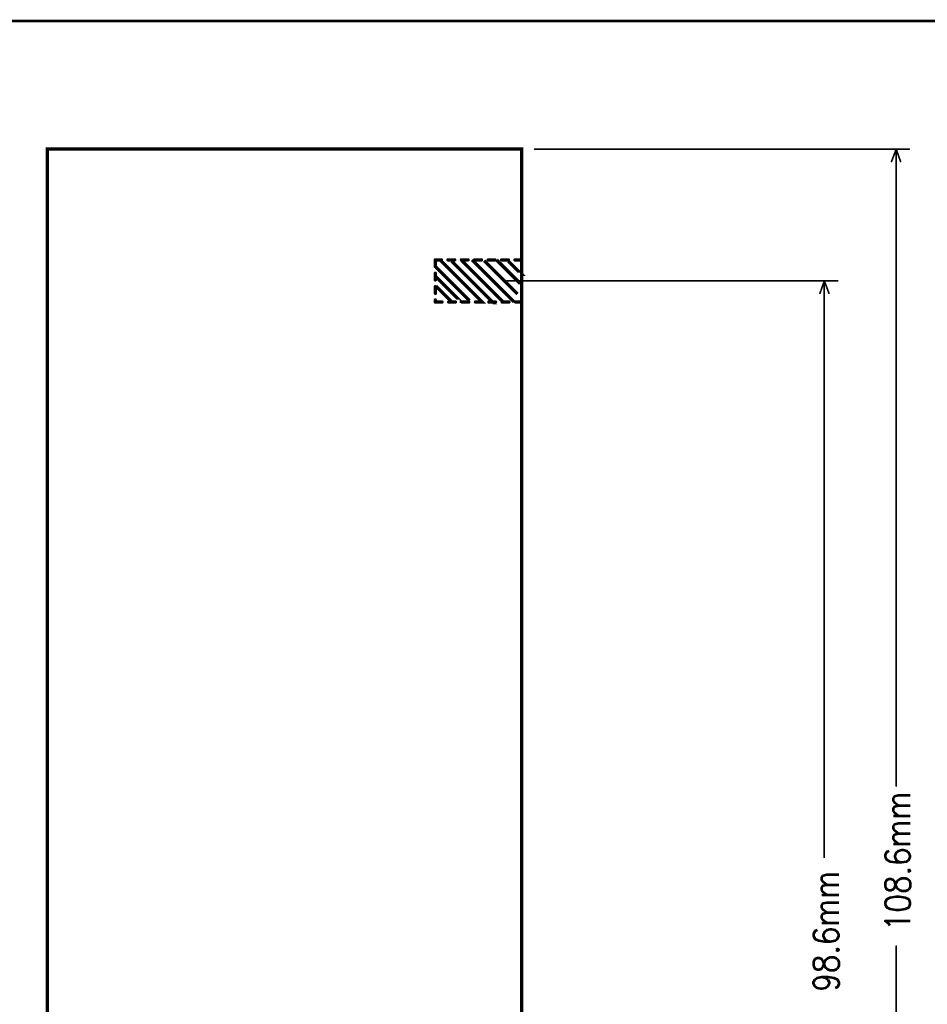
# Model space of a CAD drawing. Extents: x 2.21 to 9.98, y 0.91 to 8.6.
# Tile 9 of 17: x 5.01 to 7.73, y 5.66 to 8.6. Entities that reach past the tile are written whole.
import ezdxf

# ---------------------------------------------------------------- set-up
doc = ezdxf.new("R2010")
doc.units = 0
doc.header["$LTSCALE"] = 25
doc.layers.get('0').update_dxf_attribs({"linetype": 'CONTINUOUS'})
doc.styles.get("Standard").update_dxf_attribs({"font": 'simplex'})

# ---------------------------------------------------------------- blocks, each defined once
blk = doc.blocks.new('DISC')
at = {"color": 0, "const_width": 0.5}
blk.add_lwpolyline([(0, 0.25, 1), (0, -0.25, 1)], format="xyb", close=True, dxfattribs=at)

msp = doc.modelspace()

# ---------------------------------------------------------------- linework, layer by layer
at = {"color": 1, "const_width": 0.008}
msp.add_lwpolyline([(2.209, 0.917), (9.976, 0.917), (9.976, 8.596), (2.209, 8.596), (2.209, 0.917)], dxfattribs=at)
at = {"color": 3}
for points, const_width in [([(5.096, 3.937), (5.096, 8.213), (6.514, 8.213), (6.514, 3.937), (5.096, 3.937)], 0.01), ([(6.553, 8.213), (7.673, 8.213)], 0.005), ([(7.634, 8.213), (7.62, 8.176)], 0.005), ([(7.634, 6.309), (7.634, 8.213)], 0.005), ([(7.634, 8.213), (7.647, 8.176)], 0.005), ([(6.274, 7.882), (6.256, 7.882)], 0.01), ([(6.256, 7.882), (6.256, 7.862)], 0.01), ([(6.258, 7.86), (6.358, 7.76)], 0.01), ([(6.272, 7.88), (6.396, 7.756), (6.394, 7.756)], 0.01), ([(6.314, 7.882), (6.294, 7.882)], 0.01), ([(6.305, 7.878), (6.429, 7.754), (6.427, 7.754)], 0.01), ([(6.354, 7.882), (6.334, 7.882)], 0.01), ([(6.335, 7.88), (6.459, 7.756)], 0.01), ([(6.366, 7.882), (6.492, 7.756)], 0.01), ([(6.394, 7.882), (6.374, 7.882)], 0.01), ([(6.402, 7.88), (6.502, 7.78)], 0.01), ([(6.434, 7.882), (6.414, 7.882)], 0.01), ([(6.439, 7.882), (6.51, 7.811)], 0.01), ([(6.474, 7.882), (6.454, 7.882)], 0.01), ([(6.474, 7.878), (6.514, 7.839), (6.512, 7.839)], 0.01), ([(6.514, 7.882), (6.494, 7.882)], 0.01), ([(6.514, 7.876), (6.514, 7.882)], 0.01), ([(6.514, 7.836), (6.514, 7.856)], 0.01), ([(6.256, 7.842), (6.256, 7.822)], 0.01), ([(6.258, 7.831), (6.331, 7.758), (6.329, 7.758)], 0.01), ([(6.256, 7.802), (6.256, 7.782)], 0.01), ([(6.258, 7.803), (6.305, 7.756), (6.303, 7.756)], 0.01), ([(6.469, 7.819), (7.459, 7.819)], 0.005), ([(6.514, 7.796), (6.514, 7.816)], 0.01), ([(7.419, 7.819), (7.406, 7.782)], 0.005), ([(7.419, 6.096), (7.419, 7.819)], 0.005), ([(7.419, 7.819), (7.433, 7.782)], 0.005), ([(6.514, 7.756), (6.514, 7.776)], 0.01), ([(6.256, 7.762), (6.256, 7.756)], 0.01), ([(6.256, 7.756), (6.276, 7.756)], 0.01), ([(6.296, 7.756), (6.316, 7.756)], 0.01), ([(6.336, 7.756), (6.356, 7.756)], 0.01), ([(6.376, 7.756), (6.396, 7.756)], 0.01), ([(6.416, 7.756), (6.436, 7.756)], 0.01), ([(6.456, 7.756), (6.476, 7.756)], 0.01), ([(6.496, 7.756), (6.514, 7.756)], 0.01), ([(7.634, 3.937), (7.634, 5.83)], 0.005)]:
    msp.add_lwpolyline(points, dxfattribs=dict(at, const_width=const_width))

# ---------------------------------------------------------------- block references
for p, xscale, yscale in [((6.553, 8.213), 0.005, 0.005), ((7.634, 8.213), 0.005, 0.005), ((7.634, 8.213), 0.005, 0.005), ((7.634, 8.213), 0.005, 0.005), ((7.673, 8.213), 0.005, 0.005), ((7.62, 8.176), 0.005, 0.005), ((7.647, 8.176), 0.005, 0.005), ((6.256, 7.882), 0.01, 0.01), ((6.256, 7.882), 0.01, 0.01), ((6.256, 7.862), 0.01, 0.01), ((6.274, 7.882), 0.01, 0.01), ((6.294, 7.882), 0.01, 0.01), ((6.314, 7.882), 0.01, 0.01), ((6.334, 7.882), 0.01, 0.01), ((6.354, 7.882), 0.01, 0.01), ((6.374, 7.882), 0.01, 0.01), ((6.394, 7.882), 0.01, 0.01), ((6.414, 7.882), 0.01, 0.01), ((6.434, 7.882), 0.01, 0.01), ((6.454, 7.882), 0.01, 0.01), ((6.474, 7.882), 0.01, 0.01), ((6.494, 7.882), 0.01, 0.01), ((6.514, 7.882), 0.01, 0.01), ((6.514, 7.882), 0.01, 0.01), ((6.514, 7.876), 0.01, 0.01), ((6.514, 7.856), 0.01, 0.01), ((6.256, 7.842), 0.01, 0.01), ((6.514, 7.836), 0.01, 0.01), ((6.256, 7.822), 0.01, 0.01), ((6.256, 7.802), 0.01, 0.01), ((6.469, 7.819), 0.005, 0.005), ((6.514, 7.816), 0.01, 0.01), ((6.514, 7.796), 0.01, 0.01), ((7.419, 7.819), 0.005, 0.005), ((7.419, 7.819), 0.005, 0.005), ((7.419, 7.819), 0.005, 0.005), ((7.459, 7.819), 0.005, 0.005), ((6.256, 7.782), 0.01, 0.01), ((6.514, 7.776), 0.01, 0.01), ((7.406, 7.782), 0.005, 0.005), ((7.433, 7.782), 0.005, 0.005), ((6.256, 7.762), 0.01, 0.01), ((6.256, 7.756), 0.01, 0.01), ((6.256, 7.756), 0.01, 0.01), ((6.276, 7.756), 0.01, 0.01), ((6.296, 7.756), 0.01, 0.01), ((6.316, 7.756), 0.01, 0.01), ((6.336, 7.756), 0.01, 0.01), ((6.356, 7.756), 0.01, 0.01), ((6.376, 7.756), 0.01, 0.01), ((6.396, 7.756), 0.01, 0.01), ((6.416, 7.756), 0.01, 0.01), ((6.436, 7.756), 0.01, 0.01), ((6.456, 7.756), 0.01, 0.01), ((6.476, 7.756), 0.01, 0.01), ((6.496, 7.756), 0.01, 0.01), ((6.514, 7.756), 0.01, 0.01), ((6.514, 7.756), 0.01, 0.01), ((7.634, 6.309), 0.005, 0.005), ((7.419, 6.096), 0.005, 0.005), ((7.634, 5.83), 0.005, 0.005)]:
    msp.add_blockref('DISC', p, dxfattribs=dict(at, xscale=xscale, yscale=yscale))

# ---------------------------------------------------------------- texts
at = {"color": 3, "width": 0.866}
for s, p in [('108.6mm', (7.676, 5.875)), ('98.6mm', (7.462, 5.694))]:
    msp.add_text(s, height=0.075, rotation=90, dxfattribs=at).set_placement(p)

doc.saveas('drawing.dxf')
